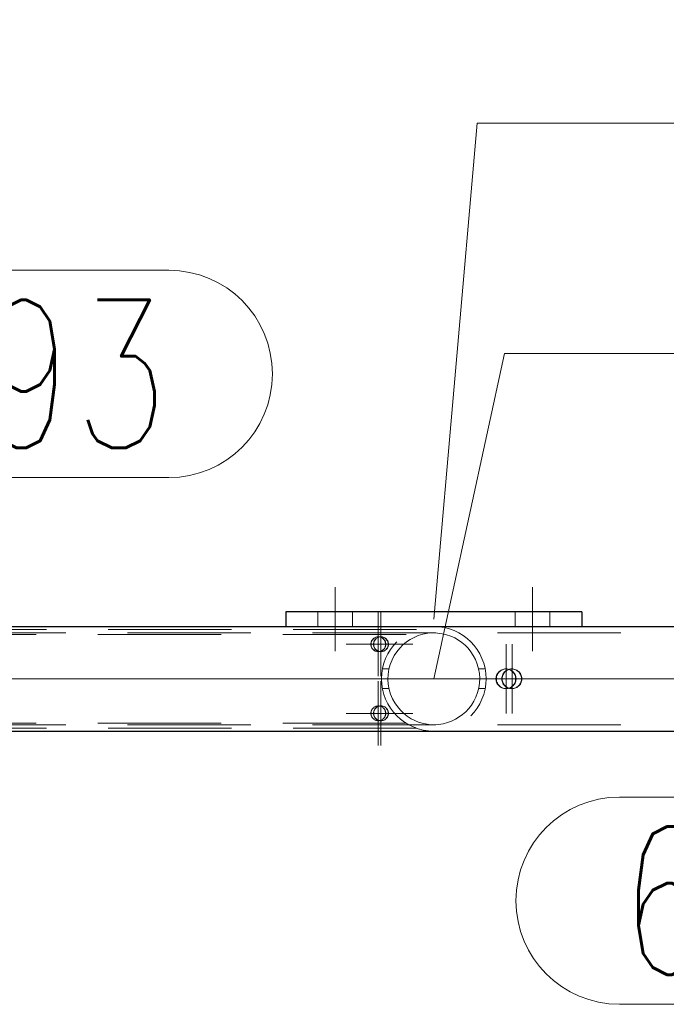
# Model space of a CAD drawing. Header units: millimetres. Extents: x -845 to -83, y 8759 to 9255.
# Tile 85 of 197: x -510 to -497, y 8995 to 9015. Entities that reach past the tile are written whole.
import ezdxf

# ---------------------------------------------------------------- set-up
doc = ezdxf.new("R2010")
doc.units = ezdxf.units.MM
doc.header["$LTSCALE"] = 10
doc.linetypes.add('HIDDEN', pattern=[0.375, 0.25, -0.125])
doc.linetypes.add('MITTE', pattern=[2, 1.25, -0.25, 0.25, -0.25])
for name, color, linetype, lineweight in [('PS_Hidden', 2, 'HIDDEN', 9), ('PS_Mid', 5, 'MITTE', 15), ('PS_Pos', 1, 'Continuous', 15), ('PS_Shape', 161, 'Continuous', 30), ('PS_SOLID', 7, 'Continuous', 30)]:
    doc.layers.add(name, color=color, linetype=linetype, lineweight=lineweight)
doc.styles.add('simplex', font='simplex.shx', dxfattribs={"width": 0.75})

# ---------------------------------------------------------------- blocks, each defined once
blk = doc.blocks.new('*X650')
at = {"layer": 'PS_Hidden', "color": 2, "linetype": 'HIDDEN'}
for p, q in [((-503.573, 9002.601), (-503.573, 9002.301)), ((-502.873, 9002.601), (-502.873, 9002.301)), ((-499.573, 9002.601), (-499.573, 9002.301)), ((-498.873, 9002.601), (-498.873, 9002.301)), ((-638.681, 9002.174), (-482.948, 9002.174)), ((-501.575, 9002.244), (-510.923, 9002.244)), ((-504.223, 9002.304), (-504.223, 9002.301)), ((-504.223, 9002.301), (-498.223, 9002.301)), ((-501.245, 9002.173), (-501.345, 9002.166)), ((-501.148, 9002.171), (-501.245, 9002.173)), ((-498.223, 9002.304), (-498.223, 9002.301)), ((-501.783, 9002.144), (-510.923, 9002.144)), ((-502.496, 9001.981), (-502.499, 9001.966)), ((-502.491, 9001.996), (-502.496, 9001.981)), ((-502.493, 9001.966), (-502.49, 9001.981)), ((-502.485, 9002.01), (-502.491, 9001.996)), ((-502.49, 9001.981), (-502.485, 9001.996)), ((-502.478, 9002.023), (-502.485, 9002.01)), ((-502.485, 9001.996), (-502.479, 9002.01)), ((-502.479, 9002.01), (-502.472, 9002.023)), ((-502.469, 9002.036), (-502.478, 9002.023)), ((-502.472, 9002.023), (-502.463, 9002.036)), ((-502.459, 9002.047), (-502.469, 9002.036)), ((-502.463, 9002.036), (-502.453, 9002.047)), ((-502.448, 9002.058), (-502.459, 9002.047)), ((-502.453, 9002.047), (-502.442, 9002.058)), ((-502.436, 9002.067), (-502.448, 9002.058)), ((-502.442, 9001.981), (-502.445, 9001.966)), ((-502.442, 9002.058), (-502.43, 9002.067)), ((-502.438, 9001.996), (-502.442, 9001.981)), ((-502.439, 9001.966), (-502.436, 9001.981)), ((-502.432, 9002.01), (-502.438, 9001.996)), ((-502.423, 9002.075), (-502.436, 9002.067)), ((-502.436, 9001.981), (-502.432, 9001.996)), ((-502.424, 9002.023), (-502.432, 9002.01)), ((-502.432, 9001.996), (-502.426, 9002.01)), ((-502.43, 9002.067), (-502.417, 9002.075)), ((-502.426, 9002.01), (-502.418, 9002.023)), ((-502.416, 9002.036), (-502.424, 9002.023)), ((-502.41, 9002.082), (-502.423, 9002.075)), ((-502.418, 9002.023), (-502.41, 9002.036)), ((-502.417, 9002.075), (-502.404, 9002.082)), ((-502.406, 9002.047), (-502.416, 9002.036)), ((-502.396, 9002.087), (-502.41, 9002.082)), ((-502.41, 9002.036), (-502.4, 9002.047)), ((-502.395, 9002.058), (-502.406, 9002.047)), ((-502.404, 9002.082), (-502.39, 9002.087)), ((-502.4, 9002.047), (-502.389, 9002.058)), ((-502.381, 9002.091), (-502.396, 9002.087)), ((-502.383, 9002.067), (-502.395, 9002.058)), ((-502.39, 9002.087), (-502.375, 9002.091)), ((-502.389, 9002.058), (-502.377, 9002.067)), ((-502.37, 9002.075), (-502.383, 9002.067)), ((-502.366, 9002.093), (-502.381, 9002.091)), ((-502.377, 9002.067), (-502.364, 9002.075)), ((-502.375, 9002.091), (-502.36, 9002.093)), ((-502.356, 9002.082), (-502.37, 9002.075)), ((-502.351, 9002.094), (-502.366, 9002.093)), ((-502.364, 9002.075), (-502.35, 9002.082)), ((-502.36, 9002.093), (-502.345, 9002.094)), ((-502.342, 9002.087), (-502.356, 9002.082)), ((-502.336, 9002.093), (-502.351, 9002.094)), ((-502.345, 9002.094), (-502.351, 9002.094)), ((-502.35, 9002.082), (-502.336, 9002.087)), ((-502.345, 9002.094), (-502.33, 9002.093)), ((-502.327, 9002.091), (-502.342, 9002.087)), ((-502.321, 9002.091), (-502.336, 9002.093)), ((-502.336, 9002.087), (-502.322, 9002.091)), ((-502.33, 9002.093), (-502.315, 9002.091)), ((-502.313, 9002.093), (-502.327, 9002.091)), ((-502.322, 9002.091), (-502.307, 9002.093)), ((-502.306, 9002.087), (-502.321, 9002.091)), ((-502.315, 9002.091), (-502.3, 9002.087)), ((-502.297, 9002.094), (-502.313, 9002.093)), ((-502.307, 9002.093), (-502.291, 9002.094)), ((-502.292, 9002.082), (-502.306, 9002.087)), ((-502.3, 9002.087), (-502.286, 9002.082)), ((-502.282, 9002.093), (-502.297, 9002.094)), ((-502.291, 9002.094), (-502.297, 9002.094)), ((-502.278, 9002.075), (-502.292, 9002.082)), ((-502.291, 9002.094), (-502.276, 9002.093)), ((-502.286, 9002.082), (-502.272, 9002.075)), ((-502.267, 9002.091), (-502.282, 9002.093)), ((-502.265, 9002.067), (-502.278, 9002.075)), ((-502.276, 9002.093), (-502.261, 9002.091)), ((-502.272, 9002.075), (-502.259, 9002.067)), ((-502.253, 9002.087), (-502.267, 9002.091)), ((-502.253, 9002.058), (-502.265, 9002.067)), ((-502.261, 9002.091), (-502.247, 9002.087)), ((-502.259, 9002.067), (-502.247, 9002.058)), ((-502.238, 9002.082), (-502.253, 9002.087)), ((-502.242, 9002.047), (-502.253, 9002.058)), ((-502.247, 9002.087), (-502.232, 9002.082)), ((-502.247, 9002.058), (-502.236, 9002.047)), ((-502.232, 9002.036), (-502.242, 9002.047)), ((-502.225, 9002.075), (-502.238, 9002.082)), ((-502.236, 9002.047), (-502.226, 9002.036)), ((-502.232, 9002.082), (-502.219, 9002.075)), ((-502.224, 9002.023), (-502.232, 9002.036)), ((-502.226, 9002.036), (-502.218, 9002.023)), ((-502.212, 9002.067), (-502.225, 9002.075)), ((-502.216, 9002.01), (-502.224, 9002.023)), ((-502.219, 9002.075), (-502.206, 9002.067)), ((-502.218, 9002.023), (-502.21, 9002.01)), ((-502.21, 9001.996), (-502.216, 9002.01)), ((-502.2, 9002.058), (-502.212, 9002.067)), ((-502.21, 9002.01), (-502.204, 9001.996)), ((-502.206, 9001.981), (-502.21, 9001.996)), ((-502.206, 9002.067), (-502.194, 9002.058)), ((-502.203, 9001.966), (-502.206, 9001.981)), ((-502.204, 9001.996), (-502.2, 9001.981)), ((-502.189, 9002.047), (-502.2, 9002.058)), ((-502.2, 9001.981), (-502.197, 9001.966)), ((-502.194, 9002.058), (-502.183, 9002.047)), ((-502.179, 9002.036), (-502.189, 9002.047)), ((-502.183, 9002.047), (-502.173, 9002.036)), ((-502.17, 9002.023), (-502.179, 9002.036)), ((-502.173, 9002.036), (-502.164, 9002.023)), ((-502.163, 9002.01), (-502.17, 9002.023)), ((-502.164, 9002.023), (-502.157, 9002.01)), ((-502.157, 9001.996), (-502.163, 9002.01)), ((-502.157, 9002.01), (-502.151, 9001.996)), ((-502.152, 9001.981), (-502.157, 9001.996)), ((-502.149, 9001.966), (-502.152, 9001.981)), ((-502.151, 9001.996), (-502.146, 9001.981)), ((-502.146, 9001.981), (-502.143, 9001.966)), ((-501.777, 9001.991), (-501.849, 9001.932)), ((-501.701, 9002.041), (-501.777, 9001.991)), ((-501.623, 9002.083), (-501.701, 9002.041)), ((-501.537, 9002.119), (-501.623, 9002.083)), ((-501.443, 9002.147), (-501.537, 9002.119)), ((-501.345, 9002.166), (-501.443, 9002.147)), ((-501.054, 9002.158), (-501.148, 9002.171)), ((-500.965, 9002.137), (-501.054, 9002.158)), ((-500.88, 9002.108), (-500.965, 9002.137)), ((-500.799, 9002.072), (-500.88, 9002.108)), ((-500.724, 9002.028), (-500.799, 9002.072)), ((-500.654, 9001.979), (-500.724, 9002.028)), ((-500.59, 9001.925), (-500.654, 9001.979)), ((-502.499, 9001.966), (-502.5, 9001.951)), ((-502.5, 9001.951), (-502.5, 9001.936)), ((-502.5, 9001.936), (-502.499, 9001.921)), ((-502.499, 9001.921), (-502.496, 9001.906)), ((-502.496, 9001.906), (-502.491, 9001.892)), ((-502.494, 9001.951), (-502.493, 9001.966)), ((-502.494, 9001.936), (-502.494, 9001.951)), ((-502.493, 9001.921), (-502.494, 9001.936)), ((-502.49, 9001.906), (-502.493, 9001.921)), ((-502.491, 9001.892), (-502.485, 9001.878)), ((-502.485, 9001.892), (-502.49, 9001.906)), ((-502.479, 9001.878), (-502.485, 9001.892)), ((-502.485, 9001.878), (-502.478, 9001.864)), ((-502.472, 9001.864), (-502.479, 9001.878)), ((-502.478, 9001.864), (-502.469, 9001.852)), ((-502.463, 9001.852), (-502.472, 9001.864)), ((-502.469, 9001.852), (-502.459, 9001.84)), ((-502.453, 9001.84), (-502.463, 9001.852)), ((-502.459, 9001.84), (-502.448, 9001.83)), ((-502.442, 9001.83), (-502.453, 9001.84)), ((-502.448, 9001.83), (-502.436, 9001.821)), ((-502.445, 9001.966), (-502.447, 9001.951)), ((-502.447, 9001.951), (-502.447, 9001.936)), ((-502.447, 9001.936), (-502.445, 9001.921)), ((-502.445, 9001.921), (-502.442, 9001.906)), ((-502.442, 9001.906), (-502.438, 9001.892)), ((-502.43, 9001.821), (-502.442, 9001.83)), ((-502.441, 9001.951), (-502.439, 9001.966)), ((-502.441, 9001.936), (-502.441, 9001.951)), ((-502.439, 9001.921), (-502.441, 9001.936)), ((-502.436, 9001.906), (-502.439, 9001.921)), ((-502.438, 9001.892), (-502.432, 9001.878)), ((-502.432, 9001.892), (-502.436, 9001.906)), ((-502.436, 9001.821), (-502.423, 9001.813)), ((-502.426, 9001.878), (-502.432, 9001.892)), ((-502.432, 9001.878), (-502.424, 9001.864)), ((-502.417, 9001.813), (-502.43, 9001.821)), ((-502.418, 9001.864), (-502.426, 9001.878)), ((-502.424, 9001.864), (-502.416, 9001.852)), ((-502.423, 9001.813), (-502.41, 9001.806)), ((-502.41, 9001.852), (-502.418, 9001.864)), ((-502.404, 9001.806), (-502.417, 9001.813)), ((-502.416, 9001.852), (-502.406, 9001.84)), ((-502.4, 9001.84), (-502.41, 9001.852)), ((-502.41, 9001.806), (-502.396, 9001.801)), ((-502.406, 9001.84), (-502.395, 9001.83)), ((-502.39, 9001.801), (-502.404, 9001.806)), ((-502.389, 9001.83), (-502.4, 9001.84)), ((-502.396, 9001.801), (-502.381, 9001.797)), ((-502.395, 9001.83), (-502.383, 9001.821)), ((-502.375, 9001.797), (-502.39, 9001.801)), ((-502.377, 9001.821), (-502.389, 9001.83)), ((-502.383, 9001.821), (-502.37, 9001.813)), ((-502.381, 9001.797), (-502.366, 9001.794)), ((-502.364, 9001.813), (-502.377, 9001.821)), ((-502.36, 9001.794), (-502.375, 9001.797)), ((-502.37, 9001.813), (-502.356, 9001.806)), ((-502.366, 9001.794), (-502.351, 9001.794)), ((-502.35, 9001.806), (-502.364, 9001.813)), ((-502.345, 9001.794), (-502.36, 9001.794)), ((-502.356, 9001.806), (-502.342, 9001.801)), ((-502.351, 9001.794), (-502.336, 9001.794)), ((-502.345, 9001.794), (-502.351, 9001.794)), ((-502.336, 9001.801), (-502.35, 9001.806)), ((-502.33, 9001.794), (-502.345, 9001.794)), ((-502.342, 9001.801), (-502.327, 9001.797)), ((-502.322, 9001.797), (-502.336, 9001.801)), ((-502.336, 9001.794), (-502.321, 9001.797)), ((-502.315, 9001.797), (-502.33, 9001.794)), ((-502.327, 9001.797), (-502.313, 9001.794)), ((-502.307, 9001.794), (-502.322, 9001.797)), ((-502.321, 9001.797), (-502.306, 9001.801)), ((-502.3, 9001.801), (-502.315, 9001.797)), ((-502.313, 9001.794), (-502.297, 9001.794)), ((-502.291, 9001.794), (-502.307, 9001.794)), ((-502.306, 9001.801), (-502.292, 9001.806)), ((-502.286, 9001.806), (-502.3, 9001.801)), ((-502.297, 9001.794), (-502.282, 9001.794)), ((-502.291, 9001.794), (-502.297, 9001.794)), ((-502.292, 9001.806), (-502.278, 9001.813)), ((-502.276, 9001.794), (-502.291, 9001.794)), ((-502.272, 9001.813), (-502.286, 9001.806)), ((-502.282, 9001.794), (-502.267, 9001.797)), ((-502.278, 9001.813), (-502.265, 9001.821)), ((-502.261, 9001.797), (-502.276, 9001.794)), ((-502.259, 9001.821), (-502.272, 9001.813)), ((-502.267, 9001.797), (-502.253, 9001.801)), ((-502.265, 9001.821), (-502.253, 9001.83)), ((-502.247, 9001.801), (-502.261, 9001.797)), ((-502.247, 9001.83), (-502.259, 9001.821)), ((-502.253, 9001.83), (-502.242, 9001.84)), ((-502.253, 9001.801), (-502.238, 9001.806)), ((-502.236, 9001.84), (-502.247, 9001.83)), ((-502.232, 9001.806), (-502.247, 9001.801)), ((-502.242, 9001.84), (-502.232, 9001.852)), ((-502.238, 9001.806), (-502.225, 9001.813)), ((-502.226, 9001.852), (-502.236, 9001.84)), ((-502.232, 9001.852), (-502.224, 9001.864)), ((-502.219, 9001.813), (-502.232, 9001.806)), ((-502.218, 9001.864), (-502.226, 9001.852)), ((-502.225, 9001.813), (-502.212, 9001.821)), ((-502.224, 9001.864), (-502.216, 9001.878)), ((-502.206, 9001.821), (-502.219, 9001.813)), ((-502.21, 9001.878), (-502.218, 9001.864)), ((-502.216, 9001.878), (-502.21, 9001.892)), ((-502.212, 9001.821), (-502.2, 9001.83)), ((-502.21, 9001.892), (-502.206, 9001.906)), ((-502.204, 9001.892), (-502.21, 9001.878)), ((-502.206, 9001.906), (-502.203, 9001.921)), ((-502.194, 9001.83), (-502.206, 9001.821)), ((-502.2, 9001.906), (-502.204, 9001.892)), ((-502.201, 9001.951), (-502.203, 9001.966)), ((-502.203, 9001.921), (-502.201, 9001.936)), ((-502.201, 9001.936), (-502.201, 9001.951)), ((-502.197, 9001.921), (-502.2, 9001.906)), ((-502.2, 9001.83), (-502.189, 9001.84)), ((-502.197, 9001.966), (-502.195, 9001.951)), ((-502.195, 9001.936), (-502.197, 9001.921)), ((-502.195, 9001.951), (-502.195, 9001.936)), ((-502.183, 9001.84), (-502.194, 9001.83)), ((-502.189, 9001.84), (-502.179, 9001.852)), ((-502.173, 9001.852), (-502.183, 9001.84)), ((-502.179, 9001.852), (-502.17, 9001.864)), ((-502.164, 9001.864), (-502.173, 9001.852)), ((-502.17, 9001.864), (-502.163, 9001.878)), ((-502.157, 9001.878), (-502.164, 9001.864)), ((-502.163, 9001.878), (-502.157, 9001.892)), ((-502.157, 9001.892), (-502.152, 9001.906)), ((-502.151, 9001.892), (-502.157, 9001.878)), ((-502.152, 9001.906), (-502.149, 9001.921)), ((-502.146, 9001.906), (-502.151, 9001.892)), ((-502.148, 9001.951), (-502.149, 9001.966)), ((-502.149, 9001.921), (-502.148, 9001.936)), ((-502.148, 9001.936), (-502.148, 9001.951)), ((-502.143, 9001.921), (-502.146, 9001.906)), ((-502.143, 9001.966), (-502.142, 9001.951)), ((-502.142, 9001.936), (-502.143, 9001.921)), ((-502.142, 9001.951), (-502.142, 9001.936)), ((-501.975, 9001.791), (-502.026, 9001.713)), ((-501.915, 9001.865), (-501.975, 9001.791)), ((-501.849, 9001.932), (-501.915, 9001.865)), ((-500.529, 9001.862), (-500.59, 9001.925)), ((-500.472, 9001.792), (-500.529, 9001.862)), ((-500.422, 9001.715), (-500.472, 9001.792)), ((-502.069, 9001.629), (-502.106, 9001.535)), ((-502.026, 9001.713), (-502.069, 9001.629)), ((-500.378, 9001.632), (-500.422, 9001.715)), ((-500.343, 9001.543), (-500.378, 9001.632)), ((-502.264, 9001.444), (-502.131, 9001.444)), ((-502.133, 9001.436), (-502.149, 9001.333)), ((-502.106, 9001.535), (-502.133, 9001.436)), ((-500.316, 9001.449), (-500.343, 9001.543)), ((-500.299, 9001.353), (-500.316, 9001.449)), ((-500.182, 9001.444), (-500.315, 9001.444)), ((-499.908, 9001.382), (-499.921, 9001.367)), ((-499.913, 9001.367), (-499.9, 9001.382)), ((-499.894, 9001.395), (-499.908, 9001.382)), ((-499.9, 9001.382), (-499.886, 9001.395)), ((-499.878, 9001.407), (-499.894, 9001.395)), ((-499.886, 9001.395), (-499.87, 9001.407)), ((-499.86, 9001.418), (-499.878, 9001.407)), ((-499.87, 9001.407), (-499.852, 9001.418)), ((-499.842, 9001.427), (-499.86, 9001.418)), ((-499.852, 9001.418), (-499.834, 9001.427)), ((-499.822, 9001.435), (-499.842, 9001.427)), ((-499.834, 9001.427), (-499.814, 9001.435)), ((-499.802, 9001.44), (-499.822, 9001.435)), ((-499.814, 9001.435), (-499.795, 9001.44)), ((-499.791, 9001.382), (-499.804, 9001.367)), ((-499.782, 9001.443), (-499.802, 9001.44)), ((-499.796, 9001.367), (-499.783, 9001.382)), ((-499.795, 9001.44), (-499.775, 9001.443)), ((-499.777, 9001.395), (-499.791, 9001.382)), ((-499.783, 9001.382), (-499.769, 9001.395)), ((-499.763, 9001.444), (-499.782, 9001.443)), ((-499.761, 9001.407), (-499.777, 9001.395)), ((-499.775, 9001.443), (-499.755, 9001.444)), ((-499.769, 9001.395), (-499.753, 9001.407)), ((-499.743, 9001.443), (-499.763, 9001.444)), ((-499.763, 9001.444), (-499.755, 9001.444)), ((-499.744, 9001.418), (-499.761, 9001.407)), ((-499.755, 9001.444), (-499.735, 9001.443)), ((-499.753, 9001.407), (-499.736, 9001.418)), ((-499.726, 9001.427), (-499.744, 9001.418)), ((-499.723, 9001.44), (-499.743, 9001.443)), ((-499.736, 9001.418), (-499.718, 9001.427)), ((-499.735, 9001.443), (-499.715, 9001.44)), ((-499.706, 9001.435), (-499.726, 9001.427)), ((-499.703, 9001.435), (-499.723, 9001.44)), ((-499.718, 9001.427), (-499.699, 9001.435)), ((-499.715, 9001.44), (-499.695, 9001.435)), ((-499.687, 9001.44), (-499.706, 9001.435)), ((-499.684, 9001.427), (-499.703, 9001.435)), ((-499.699, 9001.435), (-499.679, 9001.44)), ((-499.695, 9001.435), (-499.676, 9001.427)), ((-499.667, 9001.443), (-499.687, 9001.44)), ((-499.666, 9001.418), (-499.684, 9001.427)), ((-499.679, 9001.44), (-499.659, 9001.443)), ((-499.676, 9001.427), (-499.658, 9001.418)), ((-499.647, 9001.444), (-499.667, 9001.443)), ((-499.648, 9001.407), (-499.666, 9001.418)), ((-499.659, 9001.443), (-499.639, 9001.444)), ((-499.658, 9001.418), (-499.641, 9001.407)), ((-499.633, 9001.395), (-499.648, 9001.407)), ((-499.627, 9001.443), (-499.647, 9001.444)), ((-499.647, 9001.444), (-499.639, 9001.444)), ((-499.641, 9001.407), (-499.625, 9001.395)), ((-499.639, 9001.444), (-499.619, 9001.443)), ((-499.619, 9001.382), (-499.633, 9001.395)), ((-499.607, 9001.44), (-499.627, 9001.443)), ((-499.625, 9001.395), (-499.611, 9001.382)), ((-499.619, 9001.443), (-499.599, 9001.44)), ((-499.606, 9001.367), (-499.619, 9001.382)), ((-499.611, 9001.382), (-499.598, 9001.367)), ((-499.587, 9001.435), (-499.607, 9001.44)), ((-499.599, 9001.44), (-499.58, 9001.435)), ((-499.568, 9001.427), (-499.587, 9001.435)), ((-499.58, 9001.435), (-499.56, 9001.427)), ((-499.549, 9001.418), (-499.568, 9001.427)), ((-499.56, 9001.427), (-499.542, 9001.418)), ((-499.532, 9001.407), (-499.549, 9001.418)), ((-499.542, 9001.418), (-499.524, 9001.407)), ((-499.516, 9001.395), (-499.532, 9001.407)), ((-499.524, 9001.407), (-499.508, 9001.395)), ((-499.502, 9001.382), (-499.516, 9001.395)), ((-499.508, 9001.395), (-499.494, 9001.382)), ((-499.489, 9001.367), (-499.502, 9001.382)), ((-499.494, 9001.382), (-499.481, 9001.367)), ((-502.149, 9001.333), (-502.153, 9001.233)), ((-502.153, 9001.233), (-502.146, 9001.132)), ((-500.293, 9001.255), (-500.299, 9001.353)), ((-500.297, 9001.156), (-500.293, 9001.255)), ((-499.961, 9001.273), (-499.963, 9001.254)), ((-499.963, 9001.254), (-499.963, 9001.234)), ((-499.963, 9001.234), (-499.961, 9001.214)), ((-499.957, 9001.293), (-499.961, 9001.273)), ((-499.961, 9001.214), (-499.957, 9001.194)), ((-499.951, 9001.313), (-499.957, 9001.293)), ((-499.957, 9001.194), (-499.951, 9001.174)), ((-499.955, 9001.254), (-499.953, 9001.273)), ((-499.955, 9001.234), (-499.955, 9001.254)), ((-499.953, 9001.214), (-499.955, 9001.234)), ((-499.953, 9001.273), (-499.949, 9001.293)), ((-499.949, 9001.194), (-499.953, 9001.214)), ((-499.943, 9001.332), (-499.951, 9001.313)), ((-499.949, 9001.293), (-499.943, 9001.313)), ((-499.943, 9001.174), (-499.949, 9001.194)), ((-499.933, 9001.35), (-499.943, 9001.332)), ((-499.943, 9001.313), (-499.935, 9001.332)), ((-499.935, 9001.332), (-499.925, 9001.35)), ((-499.921, 9001.367), (-499.933, 9001.35)), ((-499.925, 9001.35), (-499.913, 9001.367)), ((-499.843, 9001.273), (-499.845, 9001.254)), ((-499.845, 9001.254), (-499.845, 9001.234)), ((-499.845, 9001.234), (-499.843, 9001.214)), ((-499.839, 9001.293), (-499.843, 9001.273)), ((-499.843, 9001.214), (-499.839, 9001.194)), ((-499.833, 9001.313), (-499.839, 9001.293)), ((-499.839, 9001.194), (-499.833, 9001.174)), ((-499.837, 9001.254), (-499.835, 9001.273)), ((-499.837, 9001.234), (-499.837, 9001.254)), ((-499.835, 9001.214), (-499.837, 9001.234)), ((-499.835, 9001.273), (-499.831, 9001.293)), ((-499.831, 9001.194), (-499.835, 9001.214)), ((-499.825, 9001.332), (-499.833, 9001.313)), ((-499.831, 9001.293), (-499.825, 9001.313)), ((-499.825, 9001.174), (-499.831, 9001.194)), ((-499.815, 9001.35), (-499.825, 9001.332)), ((-499.825, 9001.313), (-499.817, 9001.332)), ((-499.817, 9001.332), (-499.807, 9001.35)), ((-499.804, 9001.367), (-499.815, 9001.35)), ((-499.807, 9001.35), (-499.796, 9001.367)), ((-499.594, 9001.35), (-499.606, 9001.367)), ((-499.598, 9001.367), (-499.587, 9001.35)), ((-499.584, 9001.332), (-499.594, 9001.35)), ((-499.587, 9001.35), (-499.577, 9001.332)), ((-499.576, 9001.313), (-499.584, 9001.332)), ((-499.577, 9001.332), (-499.569, 9001.313)), ((-499.57, 9001.293), (-499.576, 9001.313)), ((-499.576, 9001.174), (-499.57, 9001.194)), ((-499.566, 9001.273), (-499.57, 9001.293)), ((-499.57, 9001.194), (-499.566, 9001.214)), ((-499.569, 9001.313), (-499.563, 9001.293)), ((-499.563, 9001.194), (-499.569, 9001.174)), ((-499.564, 9001.254), (-499.566, 9001.273)), ((-499.566, 9001.214), (-499.564, 9001.234)), ((-499.564, 9001.234), (-499.564, 9001.254)), ((-499.563, 9001.293), (-499.559, 9001.273)), ((-499.559, 9001.214), (-499.563, 9001.194)), ((-499.559, 9001.273), (-499.557, 9001.254)), ((-499.557, 9001.234), (-499.559, 9001.214)), ((-499.557, 9001.254), (-499.557, 9001.234)), ((-499.477, 9001.35), (-499.489, 9001.367)), ((-499.481, 9001.367), (-499.469, 9001.35)), ((-499.467, 9001.332), (-499.477, 9001.35)), ((-499.469, 9001.35), (-499.459, 9001.332)), ((-499.459, 9001.313), (-499.467, 9001.332)), ((-499.459, 9001.332), (-499.451, 9001.313)), ((-499.453, 9001.293), (-499.459, 9001.313)), ((-499.459, 9001.174), (-499.453, 9001.194)), ((-499.448, 9001.273), (-499.453, 9001.293)), ((-499.453, 9001.194), (-499.448, 9001.214)), ((-499.451, 9001.313), (-499.445, 9001.293)), ((-499.445, 9001.194), (-499.451, 9001.174)), ((-499.446, 9001.254), (-499.448, 9001.273)), ((-499.448, 9001.214), (-499.446, 9001.234)), ((-499.446, 9001.234), (-499.446, 9001.254)), ((-499.445, 9001.293), (-499.441, 9001.273)), ((-499.441, 9001.214), (-499.445, 9001.194)), ((-499.441, 9001.273), (-499.439, 9001.254)), ((-499.439, 9001.234), (-499.441, 9001.214)), ((-499.439, 9001.254), (-499.439, 9001.234)), ((-502.264, 9001.044), (-502.131, 9001.044)), ((-502.146, 9001.132), (-502.128, 9001.03)), ((-502.128, 9001.03), (-502.099, 9000.931)), ((-500.336, 9000.965), (-500.312, 9001.059)), ((-500.182, 9001.044), (-500.315, 9001.044)), ((-500.312, 9001.059), (-500.297, 9001.156)), ((-499.951, 9001.174), (-499.943, 9001.155)), ((-499.935, 9001.155), (-499.943, 9001.174)), ((-499.943, 9001.155), (-499.933, 9001.137)), ((-499.925, 9001.137), (-499.935, 9001.155)), ((-499.933, 9001.137), (-499.921, 9001.121)), ((-499.913, 9001.121), (-499.925, 9001.137)), ((-499.921, 9001.121), (-499.908, 9001.106)), ((-499.9, 9001.106), (-499.913, 9001.121)), ((-499.908, 9001.106), (-499.894, 9001.092)), ((-499.886, 9001.092), (-499.9, 9001.106)), ((-499.894, 9001.092), (-499.878, 9001.08)), ((-499.87, 9001.08), (-499.886, 9001.092)), ((-499.878, 9001.08), (-499.86, 9001.069)), ((-499.852, 9001.069), (-499.87, 9001.08)), ((-499.86, 9001.069), (-499.842, 9001.06)), ((-499.834, 9001.06), (-499.852, 9001.069)), ((-499.842, 9001.06), (-499.822, 9001.053)), ((-499.814, 9001.053), (-499.834, 9001.06)), ((-499.833, 9001.174), (-499.825, 9001.155)), ((-499.817, 9001.155), (-499.825, 9001.174)), ((-499.825, 9001.155), (-499.815, 9001.137)), ((-499.822, 9001.053), (-499.802, 9001.048)), ((-499.807, 9001.137), (-499.817, 9001.155)), ((-499.815, 9001.137), (-499.804, 9001.121)), ((-499.795, 9001.048), (-499.814, 9001.053)), ((-499.796, 9001.121), (-499.807, 9001.137)), ((-499.804, 9001.121), (-499.791, 9001.106)), ((-499.802, 9001.048), (-499.782, 9001.045)), ((-499.783, 9001.106), (-499.796, 9001.121)), ((-499.775, 9001.045), (-499.795, 9001.048)), ((-499.791, 9001.106), (-499.777, 9001.092)), ((-499.769, 9001.092), (-499.783, 9001.106)), ((-499.782, 9001.045), (-499.763, 9001.044)), ((-499.777, 9001.092), (-499.761, 9001.08)), ((-499.755, 9001.044), (-499.775, 9001.045)), ((-499.753, 9001.08), (-499.769, 9001.092)), ((-499.763, 9001.044), (-499.743, 9001.045)), ((-499.763, 9001.044), (-499.763, 9001.044)), ((-499.763, 9001.044), (-499.755, 9001.044)), ((-499.761, 9001.08), (-499.744, 9001.069)), ((-499.735, 9001.045), (-499.755, 9001.044)), ((-499.755, 9001.044), (-499.755, 9001.044)), ((-499.736, 9001.069), (-499.753, 9001.08)), ((-499.744, 9001.069), (-499.726, 9001.06)), ((-499.743, 9001.045), (-499.723, 9001.048)), ((-499.718, 9001.06), (-499.736, 9001.069)), ((-499.715, 9001.048), (-499.735, 9001.045)), ((-499.726, 9001.06), (-499.706, 9001.053)), ((-499.723, 9001.048), (-499.703, 9001.053)), ((-499.699, 9001.053), (-499.718, 9001.06)), ((-499.695, 9001.053), (-499.715, 9001.048)), ((-499.706, 9001.053), (-499.687, 9001.048)), ((-499.703, 9001.053), (-499.684, 9001.06)), ((-499.679, 9001.048), (-499.699, 9001.053)), ((-499.676, 9001.06), (-499.695, 9001.053)), ((-499.687, 9001.048), (-499.667, 9001.045)), ((-499.684, 9001.06), (-499.666, 9001.069)), ((-499.659, 9001.045), (-499.679, 9001.048)), ((-499.658, 9001.069), (-499.676, 9001.06)), ((-499.667, 9001.045), (-499.647, 9001.044)), ((-499.666, 9001.069), (-499.648, 9001.08)), ((-499.639, 9001.044), (-499.659, 9001.045)), ((-499.641, 9001.08), (-499.658, 9001.069)), ((-499.648, 9001.08), (-499.633, 9001.092)), ((-499.647, 9001.044), (-499.627, 9001.045)), ((-499.647, 9001.044), (-499.647, 9001.044)), ((-499.647, 9001.044), (-499.639, 9001.044)), ((-499.625, 9001.092), (-499.641, 9001.08)), ((-499.619, 9001.045), (-499.639, 9001.044)), ((-499.633, 9001.092), (-499.619, 9001.106)), ((-499.627, 9001.045), (-499.607, 9001.048)), ((-499.611, 9001.106), (-499.625, 9001.092)), ((-499.619, 9001.106), (-499.606, 9001.121)), ((-499.599, 9001.048), (-499.619, 9001.045)), ((-499.598, 9001.121), (-499.611, 9001.106)), ((-499.607, 9001.048), (-499.587, 9001.053)), ((-499.606, 9001.121), (-499.594, 9001.137)), ((-499.58, 9001.053), (-499.599, 9001.048)), ((-499.587, 9001.137), (-499.598, 9001.121)), ((-499.594, 9001.137), (-499.584, 9001.155)), ((-499.577, 9001.155), (-499.587, 9001.137)), ((-499.587, 9001.053), (-499.568, 9001.06)), ((-499.584, 9001.155), (-499.576, 9001.174)), ((-499.56, 9001.06), (-499.58, 9001.053)), ((-499.569, 9001.174), (-499.577, 9001.155)), ((-499.568, 9001.06), (-499.549, 9001.069)), ((-499.542, 9001.069), (-499.56, 9001.06)), ((-499.549, 9001.069), (-499.532, 9001.08)), ((-499.524, 9001.08), (-499.542, 9001.069)), ((-499.532, 9001.08), (-499.516, 9001.092)), ((-499.508, 9001.092), (-499.524, 9001.08)), ((-499.516, 9001.092), (-499.502, 9001.106)), ((-499.494, 9001.106), (-499.508, 9001.092)), ((-499.502, 9001.106), (-499.489, 9001.121)), ((-499.481, 9001.121), (-499.494, 9001.106)), ((-499.489, 9001.121), (-499.477, 9001.137)), ((-499.469, 9001.137), (-499.481, 9001.121)), ((-499.477, 9001.137), (-499.467, 9001.155)), ((-499.459, 9001.155), (-499.469, 9001.137)), ((-499.467, 9001.155), (-499.459, 9001.174)), ((-499.451, 9001.174), (-499.459, 9001.155)), ((-502.099, 9000.931), (-502.06, 9000.839)), ((-502.06, 9000.839), (-502.015, 9000.757)), ((-500.461, 9000.711), (-500.411, 9000.79)), ((-500.411, 9000.79), (-500.369, 9000.874)), ((-500.369, 9000.874), (-500.336, 9000.965)), ((-502.496, 9000.581), (-502.499, 9000.566)), ((-502.491, 9000.596), (-502.496, 9000.581)), ((-502.493, 9000.566), (-502.49, 9000.581)), ((-502.485, 9000.61), (-502.491, 9000.596)), ((-502.49, 9000.581), (-502.485, 9000.596)), ((-502.478, 9000.623), (-502.485, 9000.61)), ((-502.485, 9000.596), (-502.479, 9000.61)), ((-502.479, 9000.61), (-502.472, 9000.623)), ((-502.469, 9000.636), (-502.478, 9000.623)), ((-502.472, 9000.623), (-502.463, 9000.636)), ((-502.459, 9000.647), (-502.469, 9000.636)), ((-502.463, 9000.636), (-502.453, 9000.647)), ((-502.448, 9000.658), (-502.459, 9000.647)), ((-502.453, 9000.647), (-502.442, 9000.658)), ((-502.436, 9000.667), (-502.448, 9000.658)), ((-502.442, 9000.581), (-502.445, 9000.566)), ((-502.442, 9000.658), (-502.43, 9000.667)), ((-502.438, 9000.596), (-502.442, 9000.581)), ((-502.439, 9000.566), (-502.436, 9000.581)), ((-502.432, 9000.61), (-502.438, 9000.596)), ((-502.423, 9000.675), (-502.436, 9000.667)), ((-502.436, 9000.581), (-502.432, 9000.596)), ((-502.424, 9000.623), (-502.432, 9000.61)), ((-502.432, 9000.596), (-502.426, 9000.61)), ((-502.43, 9000.667), (-502.417, 9000.675)), ((-502.426, 9000.61), (-502.418, 9000.623)), ((-502.416, 9000.636), (-502.424, 9000.623)), ((-502.41, 9000.682), (-502.423, 9000.675)), ((-502.418, 9000.623), (-502.41, 9000.636)), ((-502.417, 9000.675), (-502.404, 9000.682)), ((-502.406, 9000.647), (-502.416, 9000.636)), ((-502.396, 9000.687), (-502.41, 9000.682)), ((-502.41, 9000.636), (-502.4, 9000.647)), ((-502.395, 9000.658), (-502.406, 9000.647)), ((-502.404, 9000.682), (-502.39, 9000.687)), ((-502.4, 9000.647), (-502.389, 9000.658)), ((-502.381, 9000.691), (-502.396, 9000.687)), ((-502.383, 9000.667), (-502.395, 9000.658)), ((-502.39, 9000.687), (-502.375, 9000.691)), ((-502.389, 9000.658), (-502.377, 9000.667)), ((-502.37, 9000.675), (-502.383, 9000.667)), ((-502.366, 9000.693), (-502.381, 9000.691)), ((-502.377, 9000.667), (-502.364, 9000.675)), ((-502.375, 9000.691), (-502.36, 9000.693)), ((-502.356, 9000.682), (-502.37, 9000.675)), ((-502.351, 9000.694), (-502.366, 9000.693)), ((-502.364, 9000.675), (-502.35, 9000.682)), ((-502.36, 9000.693), (-502.345, 9000.694)), ((-502.342, 9000.687), (-502.356, 9000.682)), ((-502.336, 9000.693), (-502.351, 9000.694)), ((-502.345, 9000.694), (-502.351, 9000.694)), ((-502.35, 9000.682), (-502.336, 9000.687)), ((-502.345, 9000.694), (-502.33, 9000.693)), ((-502.327, 9000.691), (-502.342, 9000.687)), ((-502.321, 9000.691), (-502.336, 9000.693)), ((-502.336, 9000.687), (-502.322, 9000.691)), ((-502.33, 9000.693), (-502.315, 9000.691)), ((-502.313, 9000.693), (-502.327, 9000.691)), ((-502.322, 9000.691), (-502.307, 9000.693)), ((-502.306, 9000.687), (-502.321, 9000.691)), ((-502.315, 9000.691), (-502.3, 9000.687)), ((-502.297, 9000.694), (-502.313, 9000.693)), ((-502.307, 9000.693), (-502.291, 9000.694)), ((-502.292, 9000.682), (-502.306, 9000.687)), ((-502.3, 9000.687), (-502.286, 9000.682)), ((-502.282, 9000.693), (-502.297, 9000.694)), ((-502.291, 9000.694), (-502.297, 9000.694)), ((-502.278, 9000.675), (-502.292, 9000.682)), ((-502.291, 9000.694), (-502.276, 9000.693)), ((-502.286, 9000.682), (-502.272, 9000.675)), ((-502.267, 9000.691), (-502.282, 9000.693)), ((-502.265, 9000.667), (-502.278, 9000.675)), ((-502.276, 9000.693), (-502.261, 9000.691)), ((-502.272, 9000.675), (-502.259, 9000.667)), ((-502.253, 9000.687), (-502.267, 9000.691)), ((-502.253, 9000.658), (-502.265, 9000.667)), ((-502.261, 9000.691), (-502.247, 9000.687)), ((-502.259, 9000.667), (-502.247, 9000.658)), ((-502.238, 9000.682), (-502.253, 9000.687)), ((-502.242, 9000.647), (-502.253, 9000.658)), ((-502.247, 9000.687), (-502.232, 9000.682)), ((-502.247, 9000.658), (-502.236, 9000.647)), ((-502.232, 9000.636), (-502.242, 9000.647)), ((-502.225, 9000.675), (-502.238, 9000.682)), ((-502.236, 9000.647), (-502.226, 9000.636)), ((-502.232, 9000.682), (-502.219, 9000.675)), ((-502.224, 9000.623), (-502.232, 9000.636)), ((-502.226, 9000.636), (-502.218, 9000.623)), ((-502.212, 9000.667), (-502.225, 9000.675)), ((-502.216, 9000.61), (-502.224, 9000.623)), ((-502.219, 9000.675), (-502.206, 9000.667)), ((-502.218, 9000.623), (-502.21, 9000.61)), ((-502.21, 9000.596), (-502.216, 9000.61)), ((-502.2, 9000.658), (-502.212, 9000.667)), ((-502.21, 9000.61), (-502.204, 9000.596)), ((-502.206, 9000.581), (-502.21, 9000.596)), ((-502.206, 9000.667), (-502.194, 9000.658)), ((-502.203, 9000.566), (-502.206, 9000.581)), ((-502.204, 9000.596), (-502.2, 9000.581)), ((-502.189, 9000.647), (-502.2, 9000.658)), ((-502.2, 9000.581), (-502.197, 9000.566)), ((-502.194, 9000.658), (-502.183, 9000.647)), ((-502.179, 9000.636), (-502.189, 9000.647)), ((-502.183, 9000.647), (-502.173, 9000.636)), ((-502.17, 9000.623), (-502.179, 9000.636)), ((-502.173, 9000.636), (-502.164, 9000.623)), ((-502.163, 9000.61), (-502.17, 9000.623)), ((-502.164, 9000.623), (-502.157, 9000.61)), ((-502.157, 9000.596), (-502.163, 9000.61)), ((-502.157, 9000.61), (-502.151, 9000.596)), ((-502.152, 9000.581), (-502.157, 9000.596)), ((-502.149, 9000.566), (-502.152, 9000.581)), ((-502.151, 9000.596), (-502.146, 9000.581)), ((-502.146, 9000.581), (-502.143, 9000.566)), ((-502.015, 9000.757), (-501.962, 9000.68)), ((-501.962, 9000.68), (-501.901, 9000.608)), ((-501.901, 9000.608), (-501.833, 9000.542)), ((-500.576, 9000.576), (-500.516, 9000.64)), ((-500.516, 9000.64), (-500.461, 9000.711)), ((-502.499, 9000.566), (-502.5, 9000.551)), ((-502.5, 9000.551), (-502.5, 9000.536)), ((-502.5, 9000.536), (-502.499, 9000.521)), ((-502.499, 9000.521), (-502.496, 9000.506)), ((-502.496, 9000.506), (-502.491, 9000.492)), ((-502.494, 9000.551), (-502.493, 9000.566)), ((-502.494, 9000.536), (-502.494, 9000.551)), ((-502.493, 9000.521), (-502.494, 9000.536)), ((-502.49, 9000.506), (-502.493, 9000.521)), ((-502.491, 9000.492), (-502.485, 9000.478)), ((-502.485, 9000.492), (-502.49, 9000.506)), ((-502.479, 9000.478), (-502.485, 9000.492)), ((-502.485, 9000.478), (-502.478, 9000.464)), ((-502.472, 9000.464), (-502.479, 9000.478)), ((-502.478, 9000.464), (-502.469, 9000.452)), ((-502.463, 9000.452), (-502.472, 9000.464)), ((-502.469, 9000.452), (-502.459, 9000.44)), ((-502.453, 9000.44), (-502.463, 9000.452)), ((-502.459, 9000.44), (-502.448, 9000.43)), ((-502.442, 9000.43), (-502.453, 9000.44)), ((-502.448, 9000.43), (-502.436, 9000.421)), ((-502.445, 9000.566), (-502.447, 9000.551)), ((-502.447, 9000.551), (-502.447, 9000.536)), ((-502.447, 9000.536), (-502.445, 9000.521)), ((-502.445, 9000.521), (-502.442, 9000.506)), ((-502.442, 9000.506), (-502.438, 9000.492)), ((-502.43, 9000.421), (-502.442, 9000.43)), ((-502.441, 9000.551), (-502.439, 9000.566)), ((-502.441, 9000.536), (-502.441, 9000.551)), ((-502.439, 9000.521), (-502.441, 9000.536)), ((-502.436, 9000.506), (-502.439, 9000.521)), ((-502.438, 9000.492), (-502.432, 9000.478)), ((-502.432, 9000.492), (-502.436, 9000.506)), ((-502.436, 9000.421), (-502.423, 9000.413)), ((-502.426, 9000.478), (-502.432, 9000.492)), ((-502.432, 9000.478), (-502.424, 9000.464)), ((-502.417, 9000.413), (-502.43, 9000.421)), ((-502.418, 9000.464), (-502.426, 9000.478)), ((-502.424, 9000.464), (-502.416, 9000.452)), ((-502.423, 9000.413), (-502.41, 9000.406)), ((-502.41, 9000.452), (-502.418, 9000.464)), ((-502.404, 9000.406), (-502.417, 9000.413)), ((-502.416, 9000.452), (-502.406, 9000.44)), ((-502.4, 9000.44), (-502.41, 9000.452)), ((-502.41, 9000.406), (-502.396, 9000.401)), ((-502.406, 9000.44), (-502.395, 9000.43)), ((-502.39, 9000.401), (-502.404, 9000.406)), ((-502.389, 9000.43), (-502.4, 9000.44)), ((-502.396, 9000.401), (-502.381, 9000.397)), ((-502.395, 9000.43), (-502.383, 9000.421)), ((-502.375, 9000.397), (-502.39, 9000.401)), ((-502.377, 9000.421), (-502.389, 9000.43)), ((-502.383, 9000.421), (-502.37, 9000.413)), ((-502.381, 9000.397), (-502.366, 9000.394)), ((-502.364, 9000.413), (-502.377, 9000.421)), ((-502.36, 9000.394), (-502.375, 9000.397)), ((-502.37, 9000.413), (-502.356, 9000.406)), ((-502.366, 9000.394), (-502.351, 9000.394)), ((-502.35, 9000.406), (-502.364, 9000.413)), ((-502.345, 9000.394), (-502.36, 9000.394)), ((-502.356, 9000.406), (-502.342, 9000.401)), ((-502.351, 9000.394), (-502.336, 9000.394)), ((-502.345, 9000.394), (-502.351, 9000.394)), ((-502.336, 9000.401), (-502.35, 9000.406)), ((-502.33, 9000.394), (-502.345, 9000.394)), ((-502.342, 9000.401), (-502.327, 9000.397)), ((-502.322, 9000.397), (-502.336, 9000.401)), ((-502.336, 9000.394), (-502.321, 9000.397)), ((-502.315, 9000.397), (-502.33, 9000.394)), ((-502.327, 9000.397), (-502.313, 9000.394)), ((-502.307, 9000.394), (-502.322, 9000.397)), ((-502.321, 9000.397), (-502.306, 9000.401)), ((-502.3, 9000.401), (-502.315, 9000.397)), ((-502.313, 9000.394), (-502.297, 9000.394)), ((-502.291, 9000.394), (-502.307, 9000.394)), ((-502.306, 9000.401), (-502.292, 9000.406)), ((-502.286, 9000.406), (-502.3, 9000.401)), ((-502.297, 9000.394), (-502.282, 9000.394)), ((-502.291, 9000.394), (-502.297, 9000.394)), ((-502.292, 9000.406), (-502.278, 9000.413)), ((-502.276, 9000.394), (-502.291, 9000.394)), ((-502.272, 9000.413), (-502.286, 9000.406)), ((-502.282, 9000.394), (-502.267, 9000.397)), ((-502.278, 9000.413), (-502.265, 9000.421)), ((-502.261, 9000.397), (-502.276, 9000.394)), ((-502.259, 9000.421), (-502.272, 9000.413)), ((-502.267, 9000.397), (-502.253, 9000.401)), ((-502.265, 9000.421), (-502.253, 9000.43)), ((-502.247, 9000.401), (-502.261, 9000.397)), ((-502.247, 9000.43), (-502.259, 9000.421)), ((-502.253, 9000.43), (-502.242, 9000.44)), ((-502.253, 9000.401), (-502.238, 9000.406)), ((-502.236, 9000.44), (-502.247, 9000.43)), ((-502.232, 9000.406), (-502.247, 9000.401)), ((-502.242, 9000.44), (-502.232, 9000.452)), ((-502.238, 9000.406), (-502.225, 9000.413)), ((-502.226, 9000.452), (-502.236, 9000.44)), ((-502.232, 9000.452), (-502.224, 9000.464)), ((-502.219, 9000.413), (-502.232, 9000.406)), ((-502.218, 9000.464), (-502.226, 9000.452)), ((-502.225, 9000.413), (-502.212, 9000.421)), ((-502.224, 9000.464), (-502.216, 9000.478)), ((-502.206, 9000.421), (-502.219, 9000.413)), ((-502.21, 9000.478), (-502.218, 9000.464)), ((-502.216, 9000.478), (-502.21, 9000.492)), ((-502.212, 9000.421), (-502.2, 9000.43)), ((-502.21, 9000.492), (-502.206, 9000.506)), ((-502.204, 9000.492), (-502.21, 9000.478)), ((-502.206, 9000.506), (-502.203, 9000.521)), ((-502.194, 9000.43), (-502.206, 9000.421)), ((-502.2, 9000.506), (-502.204, 9000.492)), ((-502.201, 9000.551), (-502.203, 9000.566)), ((-502.203, 9000.521), (-502.201, 9000.536)), ((-502.201, 9000.536), (-502.201, 9000.551)), ((-502.197, 9000.521), (-502.2, 9000.506)), ((-502.2, 9000.43), (-502.189, 9000.44)), ((-502.197, 9000.566), (-502.195, 9000.551)), ((-502.195, 9000.536), (-502.197, 9000.521)), ((-502.195, 9000.551), (-502.195, 9000.536)), ((-502.183, 9000.44), (-502.194, 9000.43)), ((-502.189, 9000.44), (-502.179, 9000.452)), ((-502.173, 9000.452), (-502.183, 9000.44)), ((-502.179, 9000.452), (-502.17, 9000.464)), ((-502.164, 9000.464), (-502.173, 9000.452)), ((-502.17, 9000.464), (-502.163, 9000.478)), ((-502.157, 9000.478), (-502.164, 9000.464)), ((-502.163, 9000.478), (-502.157, 9000.492)), ((-502.157, 9000.492), (-502.152, 9000.506)), ((-502.151, 9000.492), (-502.157, 9000.478)), ((-502.152, 9000.506), (-502.149, 9000.521)), ((-502.146, 9000.506), (-502.151, 9000.492)), ((-502.148, 9000.551), (-502.149, 9000.566)), ((-502.149, 9000.521), (-502.148, 9000.536)), ((-502.148, 9000.536), (-502.148, 9000.551)), ((-502.143, 9000.521), (-502.146, 9000.506)), ((-502.143, 9000.566), (-502.142, 9000.551)), ((-502.142, 9000.536), (-502.143, 9000.521)), ((-502.142, 9000.551), (-502.142, 9000.536)), ((-501.833, 9000.542), (-501.76, 9000.485)), ((-501.76, 9000.485), (-501.684, 9000.436)), ((-501.684, 9000.436), (-501.605, 9000.396)), ((-501.605, 9000.396), (-501.517, 9000.361)), ((-500.946, 9000.356), (-500.862, 9000.387)), ((-500.862, 9000.387), (-500.782, 9000.425)), ((-500.782, 9000.425), (-500.708, 9000.47)), ((-500.708, 9000.47), (-500.639, 9000.52)), ((-500.639, 9000.52), (-500.576, 9000.576)), ((-638.681, 9000.314), (-482.948, 9000.314)), ((-501.783, 9000.344), (-510.923, 9000.344)), ((-501.575, 9000.244), (-510.923, 9000.244)), ((-501.517, 9000.361), (-501.422, 9000.335)), ((-501.422, 9000.335), (-501.323, 9000.319)), ((-501.323, 9000.319), (-501.223, 9000.314)), ((-501.223, 9000.314), (-501.127, 9000.319)), ((-501.127, 9000.319), (-501.034, 9000.333)), ((-501.034, 9000.333), (-500.946, 9000.356))]:
    blk.add_line(p, q, dxfattribs=at)
at = {"layer": 'PS_Hidden', "extrusion": (0, 0, -1)}
for start, end in [(270, 90), (90, 270)]:
    blk.add_arc((501.223, 9001.244), 1.06, start, end, dxfattribs=at)
at = {"layer": 'PS_Mid', "color": 5, "linetype": 'MITTE'}
for p, q in [((-503.223, 9001.801), (-503.223, 9003.101)), ((-503.223, 9001.801), (-503.223, 9003.101)), ((-499.223, 9001.801), (-499.223, 9003.101)), ((-499.223, 9001.801), (-499.223, 9003.101)), ((-502.351, 9002.594), (-502.351, 9001.294)), ((-502.297, 9002.594), (-502.297, 9001.294)), ((-501.701, 9001.944), (-503.001, 9001.944)), ((-501.647, 9001.944), (-502.947, 9001.944)), ((-499.755, 9001.944), (-499.755, 9000.544)), ((-499.638, 9001.944), (-499.638, 9000.544)), ((-641.176, 9001.244), (-480.452, 9001.244)), ((-499.049, 9001.244), (-543.397, 9001.244)), ((-503.719, 9001.244), (-480.737, 9001.244)), ((-501.63, 9001.244), (-502.783, 9001.244)), ((-502.351, 9001.194), (-502.351, 8999.894)), ((-502.297, 9001.194), (-502.297, 8999.894)), ((-501.223, 9001.244), (-501.223, 9001.244)), ((-500.817, 9001.244), (-499.663, 9001.244)), ((-499.055, 9001.244), (-500.455, 9001.244)), ((-498.938, 9001.244), (-500.338, 9001.244)), ((-501.701, 9000.544), (-503.001, 9000.544)), ((-501.647, 9000.544), (-502.947, 9000.544))]:
    blk.add_line(p, q, dxfattribs=at)
at = {"layer": 'PS_SOLID', "color": 7, "linetype": 'Continuous'}
for p, q in [((-498.223, 9002.601), (-504.223, 9002.601)), ((-504.223, 9002.601), (-504.223, 9002.304)), ((-498.223, 9002.601), (-498.223, 9002.304)), ((-638.681, 9002.304), (-482.948, 9002.304)), ((-638.681, 9000.184), (-482.948, 9000.184))]:
    blk.add_line(p, q, dxfattribs=at)
blk = doc.blocks.new('*X687')
at = {"color": 1}
for p, q in [((-492.687, 9009.937), (-486.901, 9009.937)), ((-501.223, 9001.244), (-499.787, 9007.837)), ((-499.787, 9007.837), (-494.787, 9007.837)), ((-492.687, 9005.737), (-486.901, 9005.737))]:
    blk.add_line(p, q, dxfattribs=at)
for centre, start, end in [((-492.687, 9007.837), 90, 270), ((-486.901, 9007.837), 270, 90)]:
    blk.add_arc(centre, 2.1, start, end, dxfattribs=at)
at = {"color": 30, "style": 'simplex', "width": 0.75}
blk.add_text('570', height=3, dxfattribs=at).set_placement((-492.687, 9006.337))
blk = doc.blocks.new('*X688')
at = {"color": 1}
for p, q in [((-493.241, 9014.599), (-487.777, 9014.599)), ((-501.223, 9002.451), (-500.341, 9012.499)), ((-500.341, 9012.499), (-495.341, 9012.499)), ((-493.241, 9010.399), (-487.777, 9010.399))]:
    blk.add_line(p, q, dxfattribs=at)
for centre, start, end in [((-493.241, 9012.499), 90, 270), ((-487.777, 9012.499), 270, 90)]:
    blk.add_arc(centre, 2.1, start, end, dxfattribs=at)
at = {"color": 30, "style": 'simplex', "width": 0.75}
blk.add_text('614', height=3, dxfattribs=at).set_placement((-493.241, 9010.999))
blk = doc.blocks.new('*X690')
at = {"color": 1}
for p, q in [((-512.381, 9009.521), (-506.595, 9009.521)), ((-521.227, 9001.244), (-519.481, 9007.421)), ((-519.481, 9007.421), (-514.481, 9007.421)), ((-512.381, 9005.321), (-506.595, 9005.321))]:
    blk.add_line(p, q, dxfattribs=at)
for centre, start, end in [((-512.381, 9007.421), 90, 270), ((-506.595, 9007.421), 270, 90)]:
    blk.add_arc(centre, 2.1, start, end, dxfattribs=at)
at = {"color": 30, "style": 'simplex', "width": 0.75}
blk.add_text('593', height=3, dxfattribs=at).set_placement((-512.381, 9005.921))
blk = doc.blocks.new('*X693')
at = {"color": 1}
for p, q in [((-481.961, 9001.244), (-484.573, 8996.748)), ((-497.459, 8998.848), (-491.673, 8998.848)), ((-489.573, 8996.748), (-484.573, 8996.748)), ((-497.459, 8994.648), (-491.673, 8994.648))]:
    blk.add_line(p, q, dxfattribs=at)
for centre, start, end in [((-497.459, 8996.748), 90, 270), ((-491.673, 8996.748), 270, 90)]:
    blk.add_arc(centre, 2.1, start, end, dxfattribs=at)
at = {"color": 30, "style": 'simplex', "width": 0.75}
blk.add_text('608', height=3, dxfattribs=at).set_placement((-497.459, 8995.248))

msp = doc.modelspace()

# ---------------------------------------------------------------- block references
at = {"layer": 'PS_Pos'}
for name in ['*X688', '*X687', '*X690', '*X693']:
    msp.add_blockref(name, (0, 0), dxfattribs=at)
at = {"layer": 'PS_Shape', "color": 31}
msp.add_blockref('*X650', (0, 0), dxfattribs=at)

doc.saveas('drawing.dxf')
